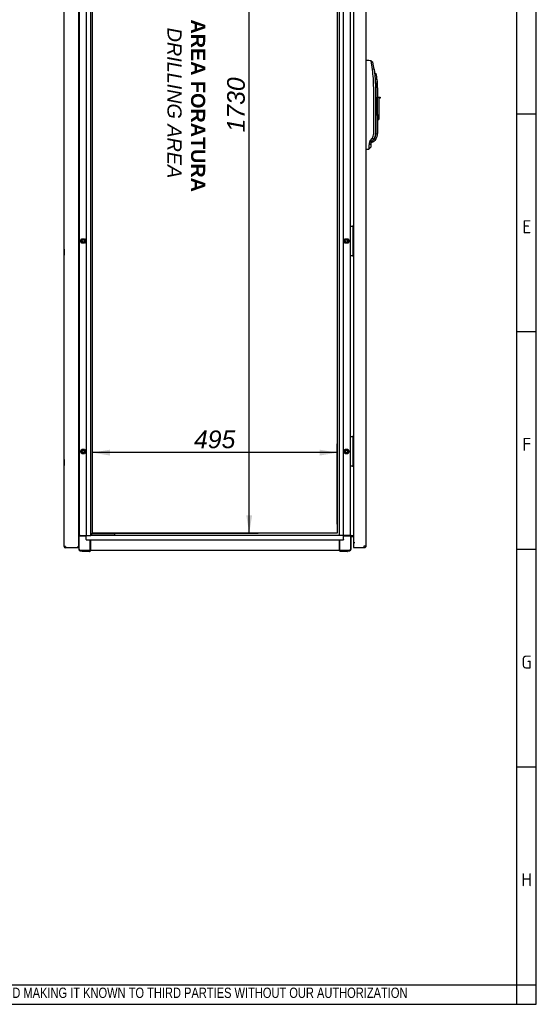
# Paper-space layout 'Layout1' of a CAD drawing. Extents: x 81 to 5357, y 137 to 3739.
# Tile 9 of 12: x 4313 to 5357, y 142 to 2132. Entities that reach past the tile are written whole.
import ezdxf
from ezdxf.lldxf.tags import DXFTag

# ---------------------------------------------------------------- set-up
doc = ezdxf.new("R2010")
doc.units = 0
doc.header["$LTSCALE"] = 13.000013
doc.layers.get('0').update_dxf_attribs({"linetype": 'CONTINUOUS'})
for name, color, linetype in [('_TRANSLATION', 7, 'CONTINUOUS'), ('AE00198_03', 7, 'CONTINUOUS'), ('AE00219_00', 7, 'CONTINUOUS'), ('AE00219_03', 7, 'CONTINUOUS'), ('AE00368_00', 7, 'CONTINUOUS'), ('AE00500_10', 7, 'CONTINUOUS'), ('AE00992_10', 7, 'CONTINUOUS'), ('DEFAULT', 7, 'CONTINUOUS'), ('DV3__TRANSLATION', 7, 'CONTINUOUS'), ('F0000000_08', 7, 'CONTINUOUS'), ('F0000000_68', 7, 'CONTINUOUS'), ('F0000001_38', 7, 'CONTINUOUS'), ('M0000000_06', 7, 'CONTINUOUS'), ('M0000000_29', 7, 'CONTINUOUS'), ('M0000000_39', 7, 'CONTINUOUS'), ('M0000000_53', 7, 'CONTINUOUS'), ('M0000000_57', 7, 'CONTINUOUS')]:
    doc.layers.add(name, color=color, linetype=linetype)
doc.styles.add('SEACAD_ARIAL', font='arial.ttf')
doc.styles.add('SEACAD_ARIALI', font='ariali.ttf')
tags = doc.linetypes.add('CENTER2', pattern=[28.575, 19.05, -3.175, 3.175, -3.175]).pattern_tags.tags
tags[10:11] = [DXFTag(74, 4), DXFTag(75, 0), DXFTag(340, '0'), DXFTag(46, 0.0), DXFTag(50, 0.0), DXFTag(44, 0.0), DXFTag(45, 0.0)]
tags[8:9] = [DXFTag(74, 4), DXFTag(75, 0), DXFTag(340, '0'), DXFTag(46, 0.0), DXFTag(50, 0.0), DXFTag(44, 0.0), DXFTag(45, 0.0)]
tags[6:7] = [DXFTag(74, 4), DXFTag(75, 0), DXFTag(340, '0'), DXFTag(46, 0.0), DXFTag(50, 0.0), DXFTag(44, 0.0), DXFTag(45, 0.0)]
tags[4:5] = [DXFTag(74, 4), DXFTag(75, 0), DXFTag(340, '0'), DXFTag(46, 0.0), DXFTag(50, 0.0), DXFTag(44, 0.0), DXFTag(45, 0.0)]
doc.dimstyles.new('ISO', dxfattribs={"dimtxt": 13.75, "dimasz": 13.75, "dimexe": 6.875, "dimexo": 6.875, "dimgap": 3.4375, "dimtad": 1, "dimdec": 1, "dimtxsty": 'SEACAD_ARIAL', "dimblk1": '_SE_FILLED', "dimblk2": '_SE_FILLED', "dimsah": 1, "dimcen": 6.875, "dimazin": 3, "dimtfac": 0.7, "dimtdec": 3, "dimtmove": 0, "dimatfit": 3})

# ---------------------------------------------------------------- blocks, each defined once
blk = doc.blocks.new('DMBLK26')
at = {"layer": '_TRANSLATION', "linetype": 'CONTINUOUS'}
for points in [[(4782.8, 2788.7), (4776.8, 2824.5), (4770.9, 2788.7)], [(4782.8, 1130.2), (4770.9, 1130.2), (4776.8, 1094.5)]]:
    blk.add_hatch(color=7, dxfattribs=at).paths.add_polyline_path(points)
at = {"layer": '_TRANSLATION', "color": 7, "linetype": 'CONTINUOUS'}
for p, q in [((4477.7, 2824.5), (4794.7, 2824.5)), ((4776.8, 1094.5), (4776.8, 2824.5)), ((4477.7, 1094.5), (4794.7, 1094.5))]:
    blk.add_line(p, q, dxfattribs=at)
at = {"layer": '_TRANSLATION', "color": 7, "linetype": 'CONTINUOUS', "style": 'SEACAD_ARIALI'}
blk.add_text('1730', height=35.75, rotation=90, dxfattribs=at).set_placement((4767.9, 1903.9))
blk = doc.blocks.new('_SE_FILLED')
at = {"color": 0}
blk.add_line((0, 0), (-1, 0), dxfattribs=at)
blk.add_solid([(0, 0), (-1, -0.1665), (-1, 0.1665), (0, 0)], dxfattribs=at)
blk = doc.blocks.new('DMBLK27')
at = {"layer": '_TRANSLATION', "linetype": 'CONTINUOUS'}
for points in [[(4495.6, 1263), (4459.9, 1257), (4495.6, 1251)], [(4919.1, 1263), (4919.1, 1251), (4954.9, 1257)]]:
    blk.add_hatch(color=7, dxfattribs=at).paths.add_polyline_path(points)
at = {"layer": '_TRANSLATION', "color": 7, "linetype": 'CONTINUOUS'}
for p, q in [((4459.9, 1112.3), (4459.9, 1274.9)), ((4954.9, 1112.3), (4954.9, 1274.9)), ((4954.9, 1257), (4459.9, 1257))]:
    blk.add_line(p, q, dxfattribs=at)
at = {"layer": '_TRANSLATION', "color": 7, "linetype": 'CONTINUOUS', "style": 'SEACAD_ARIALI'}
blk.add_text('495', height=35.75, dxfattribs=at).set_placement((4665.3, 1265.9))

psp = doc.layouts.get("Layout1")

# ---------------------------------------------------------------- linework, layer by layer
at = {"color": 7, "linetype": 'CONTINUOUS'}
for p, q in [((5357.2, 142.47), (5357.2, 3738.65)), ((5357.2, 1940.56), (5317.83, 1940.56)), ((5357.2, 1500.88), (5317.83, 1500.88)), ((5357.2, 1061.2), (5317.83, 1061.2)), ((5357.2, 621.52), (5317.83, 621.52)), ((81.05, 142.47), (5357.2, 142.47))]:
    psp.add_line(p, q, dxfattribs=at)
at = {"layer": 'AE00198_03', "color": 7, "linetype": 'CONTINUOUS'}
for p, q in [((4987.07, 1712.22), (4986.37, 1712.22)), ((4987.07, 1701.72), (4987.07, 1712.22)), ((4986.37, 1701.72), (4987.07, 1701.72)), ((4987.07, 1667.22), (4986.37, 1667.22)), ((4986.37, 1656.72), (4987.07, 1656.72)), ((4987.07, 1656.72), (4987.07, 1667.22)), ((4987.07, 1287.22), (4986.37, 1287.22)), ((4986.37, 1276.72), (4987.07, 1276.72)), ((4987.07, 1276.72), (4987.07, 1287.22)), ((4987.07, 1242.22), (4986.37, 1242.22)), ((4987.07, 1231.72), (4987.07, 1242.22)), ((4986.37, 1231.72), (4987.07, 1231.72))]:
    psp.add_line(p, q, dxfattribs=at)
for centre, start, end in [((4981.7, 1706.29), 39.5208, 47.82528), ((4981.7, 1707.65), 312.17472, 320.4792), ((4981.7, 1661.29), 39.5208, 47.82528), ((4981.7, 1662.65), 312.17472, 320.4792), ((4981.7, 1281.29), 39.5208, 47.82528), ((4981.7, 1282.65), 312.17472, 320.4792), ((4981.7, 1236.29), 39.5208, 47.82528), ((4981.7, 1237.65), 312.17472, 320.4792)]:
    psp.add_arc(centre, 8, start, end, dxfattribs=at)
at = {"layer": 'AE00219_00', "color": 7, "linetype": 'CONTINUOUS'}
for p, q in [((4466.55, 1089.97), (4466.87, 1089.67)), ((4472.87, 1089.67), (4466.87, 1089.67)), ((4466.87, 1089.67), (4466.87, 1089.47)), ((4472.87, 1089.67), (4473.19, 1089.97)), ((4472.87, 1089.47), (4472.87, 1089.67)), ((4491.55, 1089.97), (4491.87, 1089.67)), ((4497.87, 1089.67), (4491.87, 1089.67)), ((4491.87, 1089.67), (4491.87, 1089.47)), ((4497.87, 1089.67), (4498.19, 1089.97)), ((4497.87, 1089.47), (4497.87, 1089.67))]:
    psp.add_line(p, q, dxfattribs=at)
at = {"layer": 'AE00219_03', "color": 7, "linetype": 'CONTINUOUS'}
for p, q in [((4402.67, 1667.97), (4402.67, 1655.97)), ((4402.87, 1667.97), (4402.67, 1667.97)), ((4402.67, 1655.97), (4402.87, 1655.97)), ((4402.67, 1242.97), (4402.67, 1230.97)), ((4402.87, 1242.97), (4402.67, 1242.97)), ((4402.67, 1230.97), (4402.87, 1230.97))]:
    psp.add_line(p, q, dxfattribs=at)
at = {"layer": 'AE00368_00', "color": 7, "linetype": 'CONTINUOUS'}
for p, q in [((4459.67, 1089.97), (4459.67, 1089.47)), ((4480.07, 1089.47), (4480.07, 1089.97)), ((4484.67, 1089.97), (4484.67, 1089.47)), ((4505.07, 1089.97), (4504.37, 1089.97)), ((4505.07, 1089.47), (4505.07, 1089.97))]:
    psp.add_line(p, q, dxfattribs=at)
for centre, start, end in [((4463.47, 1089.27), 16.60155, 90), ((4476.27, 1089.27), 90, 163.39845), ((4488.47, 1089.27), 16.60155, 90), ((4501.27, 1089.27), 90, 163.39845)]:
    psp.add_arc(centre, 0.7, start, end, dxfattribs=at)
at = {"layer": 'AE00500_10', "color": 7, "linetype": 'CONTINUOUS'}
for p, q in [((4432.37, 1711.67), (4432.87, 1711.67)), ((4432.87, 1702.27), (4432.37, 1702.27)), ((4435.96, 1684.5), (4438.64, 1689.15)), ((4438.64, 1679.8), (4435.96, 1684.45)), ((4437.04, 1684.47), (4439.21, 1688.22)), ((4439.21, 1680.72), (4437.04, 1684.47)), ((4438.69, 1689.17), (4444.06, 1689.17)), ((4444.06, 1679.77), (4438.69, 1679.77)), ((4439.21, 1688.22), (4443.54, 1688.22)), ((4443.54, 1680.72), (4439.21, 1680.72)), ((4443.54, 1688.22), (4445.7, 1684.47)), ((4445.7, 1684.47), (4443.54, 1680.72)), ((4444.1, 1689.15), (4446.78, 1684.5)), ((4446.78, 1684.45), (4444.1, 1679.8)), ((4967.96, 1684.5), (4970.64, 1689.15)), ((4970.64, 1679.8), (4967.96, 1684.45)), ((4969.04, 1684.47), (4971.21, 1688.22)), ((4971.21, 1680.72), (4969.04, 1684.47)), ((4970.69, 1689.17), (4976.06, 1689.17)), ((4976.06, 1679.77), (4970.69, 1679.77)), ((4971.21, 1688.22), (4975.54, 1688.22)), ((4975.54, 1680.72), (4971.21, 1680.72)), ((4975.54, 1688.22), (4977.7, 1684.47)), ((4977.7, 1684.47), (4975.54, 1680.72)), ((4976.1, 1689.15), (4978.78, 1684.5)), ((4978.78, 1684.45), (4976.1, 1679.8)), ((4432.37, 1666.67), (4432.87, 1666.67)), ((4432.87, 1657.27), (4432.37, 1657.27)), ((4432.37, 1286.67), (4432.87, 1286.67)), ((4432.87, 1277.27), (4432.37, 1277.27)), ((4435.96, 1259.5), (4438.64, 1264.15)), ((4438.64, 1254.8), (4435.96, 1259.45)), ((4437.04, 1259.47), (4439.21, 1263.22)), ((4439.21, 1255.72), (4437.04, 1259.47)), ((4438.69, 1264.17), (4444.06, 1264.17)), ((4444.06, 1254.77), (4438.69, 1254.77)), ((4439.21, 1263.22), (4443.54, 1263.22)), ((4443.54, 1255.72), (4439.21, 1255.72)), ((4443.54, 1263.22), (4445.7, 1259.47)), ((4445.7, 1259.47), (4443.54, 1255.72)), ((4444.1, 1264.15), (4446.78, 1259.5)), ((4446.78, 1259.45), (4444.1, 1254.8)), ((4967.96, 1259.5), (4970.64, 1264.15)), ((4970.64, 1254.8), (4967.96, 1259.45)), ((4969.04, 1259.47), (4971.21, 1263.22)), ((4971.21, 1255.72), (4969.04, 1259.47)), ((4970.69, 1264.17), (4976.06, 1264.17)), ((4976.06, 1254.77), (4970.69, 1254.77)), ((4971.21, 1263.22), (4975.54, 1263.22)), ((4975.54, 1255.72), (4971.21, 1255.72)), ((4975.54, 1263.22), (4977.7, 1259.47)), ((4977.7, 1259.47), (4975.54, 1255.72)), ((4976.1, 1264.15), (4978.78, 1259.5)), ((4978.78, 1259.45), (4976.1, 1254.8)), ((4432.37, 1241.67), (4432.87, 1241.67)), ((4432.87, 1232.27), (4432.37, 1232.27))]:
    psp.add_line(p, q, dxfattribs=at)
for centre in [(4441.37, 1684.47), (4973.37, 1684.47), (4441.37, 1259.47), (4973.37, 1259.47)]:
    psp.add_circle(centre, 2.46, dxfattribs=at)
for centre, radius, start, end in [((4436, 1684.47), 0.05, 150, 210), ((4441.37, 1684.47), 3, 75, 15), ((4438.69, 1689.12), 0.05, 90, 150), ((4438.69, 1679.82), 0.05, 210, 270), ((4444.06, 1689.12), 0.05, 30, 90), ((4444.06, 1679.82), 0.05, 270, 330), ((4446.74, 1684.47), 0.05, 330, 30), ((4968, 1684.47), 0.05, 150, 210), ((4973.37, 1684.47), 3, 75, 15), ((4970.69, 1689.12), 0.05, 90, 150), ((4970.69, 1679.82), 0.05, 210, 270), ((4976.06, 1689.12), 0.05, 30, 90), ((4976.06, 1679.82), 0.05, 270, 330), ((4978.74, 1684.47), 0.05, 330, 30), ((4436, 1259.47), 0.05, 150, 210), ((4441.37, 1259.47), 3, 75, 15), ((4438.69, 1264.12), 0.05, 90, 150), ((4438.69, 1254.82), 0.05, 210, 270), ((4444.06, 1264.12), 0.05, 30, 90), ((4444.06, 1254.82), 0.05, 270, 330), ((4446.74, 1259.47), 0.05, 330, 30), ((4968, 1259.47), 0.05, 150, 210), ((4973.37, 1259.47), 3, 75, 15), ((4970.69, 1264.12), 0.05, 90, 150), ((4970.69, 1254.82), 0.05, 210, 270), ((4976.06, 1264.12), 0.05, 30, 90), ((4976.06, 1254.82), 0.05, 270, 330), ((4978.74, 1259.47), 0.05, 330, 30)]:
    psp.add_arc(centre, radius, start, end, dxfattribs=at)
at = {"layer": 'AE00992_10', "color": 7, "linetype": 'CONTINUOUS'}
for p, q in [((5013.37, 2048.97), (5013.68, 2048.96)), ((5023.54, 2048.61), (5026.93, 2045.72)), ((5029.28, 2031.54), (5025.86, 2031.04)), ((5029.28, 2031.54), (5031.28, 2012)), ((5030.91, 2023.31), (5030.12, 2023.31)), ((5033.85, 2020.87), (5030.91, 2023.31)), ((5031.28, 2012), (5031.28, 2010.46)), ((5031.28, 2010.46), (5031.77, 1993.97)), ((5035.39, 2010.81), (5032.41, 2010.46)), ((5028.42, 1901.64), (5028.42, 1993.97)), ((5031.77, 1993.97), (5031.77, 1901.64)), ((5033.37, 1901.59), (5033.37, 1993.97)), ((5036.37, 1993.97), (5036.37, 1974.98)), ((5036.37, 1974.98), (5038.87, 1974.98)), ((5036.37, 1938.98), (5036.37, 1974.98)), ((5038.87, 1974.98), (5038.87, 1972.98)), ((5038.87, 1974.98), (5041.37, 1974.98)), ((5038.87, 1972.98), (5038.87, 1938.98)), ((5041.37, 1972.98), (5038.87, 1972.98)), ((5041.37, 1974.98), (5041.37, 1972.98)), ((5036.37, 1938.26), (5036.37, 1938.98)), ((5038.87, 1938.98), (5036.37, 1938.98)), ((5036.37, 1938.26), (5036.37, 1901.59)), ((5036.37, 1929.98), (5038.87, 1929.98)), ((5038.87, 1938.98), (5038.87, 1929.98)), ((5022.13, 1887.77), (5025.15, 1891.79)), ((5027.88, 1889.65), (5024.87, 1885.62)), ((5027.88, 1889.65), (5025.15, 1891.79)), ((5028.12, 1889.98), (5027.88, 1889.65)), ((5032.8, 1890.19), (5030.51, 1887.45)), ((5013.68, 1869.98), (5013.37, 1869.97)), ((5022.37, 1873.74), (5018.92, 1870.17)), ((5018.92, 1870.17), (5018.92, 1870.16)), ((5022.37, 1880.62), (5018.97, 1878.82)), ((5020.65, 1885.26), (5022.13, 1887.77)), ((5023.37, 1883.62), (5020.65, 1885.26)), ((5024.87, 1885.62), (5022.13, 1887.77)), ((5022.37, 1880.62), (5022.37, 1873.74)), ((5024.87, 1885.62), (5023.37, 1883.62)), ((5023.37, 1883.31), (5028.49, 1885.43)), ((5027.21, 1888.76), (5028.13, 1889.32)), ((5030.51, 1887.45), (5028.49, 1885.43))]:
    psp.add_line(p, q, dxfattribs=at)
for centre, radius, start, end in [((4734.58, 2001.56), 292.77, 5.78029, 9.24847), ((4759.18, 1994), 269.24, 359.9947, 7.90951), ((4758.7, 1993.97), 273.18, 7.90425, 10.9191), ((4794.09, 1989.08), 239.28, 5.1262, 8.22455), ((4891.4, 1993.97), 141.97, 0, 6.66995), ((4891.4, 1993.97), 144.97, 6.66995, 10.69218), ((4891.4, 1993.97), 144.97, 0, 6.66995), ((5011.98, 1901.64), 16.44, 323.21101, 359.97779), ((5016.37, 1901.59), 17, 313.77084, 0), ((5033.92, 1871.2), 19.02, 93.37958, 107.72511), ((5016.37, 1901.59), 20, 325.22791, 0), ((4808.18, 1875.58), 210.81, 358.52886, 0.88139), ((5031.67, 1878.95), 12.7, 150.18963, 180.57021), ((5027.37, 1880.62), 5, 143.18881, 180.0006)]:
    psp.add_arc(centre, radius, start, end, dxfattribs=at)
for centre, major_axis, start_param, end_param in [((5013.07, 2031.47), (-501.44, 17.51), 4.6927123, 4.712389), ((5013.07, 1887.47), (-501.44, -17.51), 1.5707963, 1.5812581)]:
    psp.add_ellipse(centre, major_axis=major_axis, ratio=0.0348783, start_param=start_param, end_param=end_param, dxfattribs=at)
for points, degree, knots in [([(5031.77, 1901.64), (5031.77, 1898.53), (5030.83, 1895.52), (5029.89, 1892.52), (5028.12, 1889.98)], 2, [0, 0, 0, 0.5, 0.5, 1, 1, 1]), ([(5023.37, 1883.31), (5023.37, 1883.31), (5023.38, 1883.32), (5023.41, 1883.36), (5023.45, 1883.44), (5023.52, 1883.54), (5023.6, 1883.68), (5023.7, 1883.84), (5023.82, 1884.04), (5023.96, 1884.26), (5024.12, 1884.52), (5024.3, 1884.8), (5024.43, 1885.02), (5024.49, 1885.12)], 3, [0.50001523, 0.50001523, 0.50001523, 0.50001523, 0.54423666, 0.58862653, 0.63321161, 0.67801832, 0.72307269, 0.76840034, 0.8140264, 0.85997552, 0.90627186, 0.95293901, 1, 1, 1, 1])]:
    psp.add_open_spline(points, degree=degree, knots=knots, dxfattribs=at)
at = {"layer": 'DEFAULT', "color": 7, "linetype": 'CONTINUOUS'}
for p, q in [((5317.83, 142.47), (5317.83, 3738.65)), ((81.05, 181.84), (5357.2, 181.84))]:
    psp.add_line(p, q, dxfattribs=at)
at = {"layer": 'DV3__TRANSLATION', "color": 7, "linetype": 'CENTER2'}
for p, q in [((4459.87, 1094.47), (4459.87, 2824.47)), ((4954.87, 2824.47), (4954.87, 1094.47)), ((4954.87, 1094.47), (4459.87, 1094.47))]:
    psp.add_line(p, q, dxfattribs=at)
at = {"layer": 'F0000000_08', "color": 7, "linetype": 'CONTINUOUS'}
for p, q in [((4981.87, 1654.97), (4981.87, 1713.97)), ((4982.37, 1714.47), (4982.87, 1714.47)), ((4982.87, 1714.47), (4985.37, 1714.47)), ((4985.37, 1714.47), (4985.87, 1714.47)), ((4985.87, 1714.47), (4985.96, 1714.47)), ((4986.12, 1714.47), (4985.96, 1714.47)), ((4986.37, 1713.97), (4986.37, 1654.97)), ((4986.52, 1714.27), (4987.87, 1712.47)), ((4982.87, 1654.47), (4982.37, 1654.47)), ((4985.37, 1654.47), (4982.87, 1654.47)), ((4985.87, 1654.47), (4985.37, 1654.47)), ((4985.96, 1654.47), (4985.87, 1654.47)), ((4987.87, 1656.47), (4986.52, 1654.67)), ((4981.87, 1229.97), (4981.87, 1288.97)), ((4982.37, 1289.47), (4982.87, 1289.47)), ((4982.87, 1289.47), (4985.37, 1289.47)), ((4985.37, 1289.47), (4985.87, 1289.47)), ((4985.87, 1289.47), (4985.96, 1289.47)), ((4986.12, 1289.47), (4985.96, 1289.47)), ((4986.37, 1288.97), (4986.37, 1229.97)), ((4986.52, 1289.27), (4987.87, 1287.47)), ((4982.87, 1229.47), (4982.37, 1229.47)), ((4985.37, 1229.47), (4982.87, 1229.47)), ((4985.87, 1229.47), (4985.37, 1229.47)), ((4985.96, 1229.47), (4985.87, 1229.47)), ((4987.87, 1231.47), (4986.52, 1229.67))]:
    psp.add_line(p, q, dxfattribs=at)
for centre, start, end in [((4982.37, 1713.97), 90, 180), ((4985.87, 1713.97), 0, 90), ((4986.12, 1713.97), 36.8699, 90), ((4982.37, 1654.97), 180, 270), ((4985.87, 1654.97), 270, 0), ((4986.12, 1654.97), 270, 323.1301), ((4982.37, 1288.97), 90, 180), ((4985.87, 1288.97), 0, 90), ((4986.12, 1288.97), 36.8699, 90), ((4982.37, 1229.97), 180, 270), ((4985.87, 1229.97), 270, 0), ((4986.12, 1229.97), 270, 323.1301)]:
    psp.add_arc(centre, 0.5, start, end, dxfattribs=at)
at = {"layer": 'F0000000_68', "color": 7, "linetype": 'CONTINUOUS'}
for p, q in [((4402.87, 1067.27), (4402.87, 2851.67)), ((4432.37, 1065.97), (4432.37, 2852.97)), ((4405.67, 1067.27), (4402.87, 1067.27)), ((4405.67, 1064.47), (4405.69, 1064.47)), ((4430.87, 1064.47), (4405.69, 1064.47)), ((4430.87, 1065.97), (4429.57, 1067.27)), ((4430.87, 1065.97), (4429.57, 1067.27)), ((4430.87, 1064.47), (4430.87, 1065.97)), ((4432.37, 1065.97), (4430.87, 1065.97)), ((4432.37, 1065.97), (4430.87, 1065.97)), ((4432.37, 1064.47), (4430.87, 1064.47)), ((4432.37, 1064.47), (4432.37, 1065.97))]:
    psp.add_line(p, q, dxfattribs=at)
for centre, radius, start, end in [((4405.67, 1067.27), 2.8, 180, 270), ((4579.67, 1067.11), 174, 179.94822, 180.87028)]:
    psp.add_arc(centre, radius, start, end, dxfattribs=at)
at = {"layer": 'F0000001_38', "color": 7, "linetype": 'CONTINUOUS'}
for p, q in [((5013.37, 1068.97), (5013.37, 2849.97)), ((4987.87, 2843.97), (4987.87, 1074.97)), ((4990.37, 1074.97), (4987.87, 1074.97)), ((4990.47, 1074.96), (4987.87, 1074.96)), ((4987.87, 1074.96), (4987.87, 1068.97)), ((4990.37, 1074.97), (4990.47, 1074.97)), ((4990.47, 1074.97), (4990.47, 1074.96)), ((4987.87, 1068.97), (4987.87, 1064.97)), ((4987.87, 1064.97), (5009.35, 1064.97)), ((5009.37, 1064.97), (5009.35, 1064.97)), ((5009.37, 1068.97), (5013.37, 1068.97))]:
    psp.add_line(p, q, dxfattribs=at)
for centre, radius, start, end in [((4654.3, 1068.75), 355.07, 359.39079, 0.03626), ((5009.37, 1068.97), 4, 270.00213, 359.99787)]:
    psp.add_arc(centre, radius, start, end, dxfattribs=at)
at = {"layer": 'M0000000_06', "color": 7, "linetype": 'CONTINUOUS'}
for p, q in [((4435.37, 1089.47), (4432.37, 1089.47)), ((4435.37, 1088.47), (4432.37, 1088.47)), ((4432.87, 1061.97), (4432.87, 1088.47)), ((4435.37, 1089.47), (4447.37, 1089.47)), ((4447.37, 1088.47), (4435.37, 1088.47)), ((4455.37, 1061.97), (4455.37, 1080.47)), ((4456.37, 1061.97), (4456.37, 1080.47)), ((4958.37, 1080.47), (4958.37, 1061.97)), ((4959.37, 1080.47), (4959.37, 1061.97)), ((4979.37, 1089.47), (4967.37, 1089.47)), ((4979.37, 1088.47), (4967.37, 1088.47)), ((4982.62, 1089.47), (4979.37, 1089.47)), ((4982.62, 1088.47), (4979.37, 1088.47)), ((4981.87, 1088.47), (4981.87, 1061.97)), ((4982.62, 1088.47), (4982.62, 1089.47)), ((4982.62, 1061.97), (4982.62, 1088.47)), ((4432.12, 1065.97), (4432.12, 1065.97)), ((4432.12, 1064.47), (4432.12, 1061.97)), ((4455.37, 1059.47), (4435.37, 1059.47)), ((4435.37, 1058.72), (4439.37, 1058.72)), ((4439.37, 1057.72), (4439.37, 1059.47)), ((4441.37, 1057.47), (4439.62, 1057.47)), ((4452.37, 1057.47), (4441.37, 1057.47)), ((4454.12, 1057.47), (4452.37, 1057.47)), ((4454.37, 1057.72), (4454.37, 1059.47)), ((4454.37, 1058.72), (4455.37, 1058.72)), ((4455.37, 1058.72), (4455.37, 1061.97)), ((4455.37, 1058.72), (4456.37, 1058.72)), ((4456.37, 1058.72), (4456.37, 1061.97)), ((4958.37, 1061.97), (4958.37, 1058.72)), ((4959.37, 1058.72), (4958.37, 1058.72)), ((4959.37, 1061.97), (4959.37, 1058.72)), ((4979.37, 1059.47), (4959.37, 1059.47)), ((4959.37, 1058.72), (4960.37, 1058.72)), ((4960.37, 1057.72), (4960.37, 1059.47)), ((4962.37, 1057.47), (4960.62, 1057.47)), ((4973.37, 1057.47), (4962.37, 1057.47)), ((4975.12, 1057.47), (4973.37, 1057.47)), ((4975.37, 1057.72), (4975.37, 1059.47)), ((4975.37, 1058.72), (4979.37, 1058.72))]:
    psp.add_line(p, q, dxfattribs=at)
for centre, radius, start, end in [((4435.37, 1061.97), 3.25, 180, 270), ((4435.37, 1061.97), 2.5, 180, 270), ((4439.62, 1057.72), 0.25, 180, 270), ((4454.12, 1057.72), 0.25, 270, 0), ((4960.62, 1057.72), 0.25, 180, 270), ((4975.12, 1057.72), 0.25, 270, 0), ((4979.37, 1061.97), 2.5, 270, 0), ((4979.37, 1061.97), 3.25, 270, 0)]:
    psp.add_arc(centre, radius, start, end, dxfattribs=at)
at = {"layer": 'M0000000_29', "color": 7, "linetype": 'CONTINUOUS'}
for p, q in [((4432.87, 2829.47), (4432.87, 1089.47)), ((4447.37, 2829.47), (4447.37, 1089.47)), ((4456.37, 1089.47), (4456.37, 2829.47)), ((4958.37, 2829.47), (4958.37, 1089.47)), ((4967.37, 1089.47), (4967.37, 2829.47)), ((4981.87, 1713.97), (4981.87, 2204.97)), ((4981.87, 1288.97), (4981.87, 1654.97)), ((4981.87, 1089.47), (4981.87, 1229.97)), ((4448.62, 1089.47), (4447.37, 1089.47)), ((4448.62, 1089.47), (4452.67, 1089.47)), ((4452.67, 1089.47), (4456.37, 1089.47)), ((4962.07, 1089.47), (4958.37, 1089.47)), ((4966.12, 1089.47), (4962.07, 1089.47)), ((4967.37, 1089.47), (4966.12, 1089.47)), ((4982.62, 1089.47), (4983.17, 1089.47)), ((4983.17, 1089.47), (4987.87, 1089.47))]:
    psp.add_line(p, q, dxfattribs=at)
at = {"layer": 'M0000000_39', "color": 7, "linetype": 'CONTINUOUS'}
for p, q in [((4447.37, 1085.77), (4447.37, 1089.47)), ((4447.37, 1081.72), (4447.37, 1085.77)), ((4447.37, 1081.72), (4447.37, 1080.47)), ((4447.37, 1080.47), (4967.37, 1080.47)), ((4958.37, 1089.47), (4456.37, 1089.47)), ((4967.37, 1085.77), (4967.37, 1089.47)), ((4967.37, 1081.72), (4967.37, 1085.77)), ((4967.37, 1081.72), (4967.37, 1080.47)), ((4958.37, 1059.47), (4456.37, 1059.47))]:
    psp.add_line(p, q, dxfattribs=at)
at = {"layer": 'M0000000_53', "color": 7, "linetype": 'CONTINUOUS'}
for p, q in [((4983.87, 1088.27), (4982.62, 1088.27)), ((4983.87, 1088.27), (4983.87, 1089.47)), ((4987.87, 1088.27), (4983.87, 1088.27)), ((4983.87, 1088.17), (4987.87, 1088.17)), ((4983.87, 1086.97), (4983.87, 1088.17)), ((4987.87, 1086.97), (4983.87, 1086.97))]:
    psp.add_line(p, q, dxfattribs=at)
for radius, end in [(3.2, 112.99339), (2, 128.68219)]:
    psp.add_arc((4983.87, 1084.97), radius, 90, end, dxfattribs=at)
at = {"layer": 'M0000000_57', "color": 7, "linetype": 'CONTINUOUS'}
for p, q in [((4458.37, 1092.97), (4456.37, 1092.97)), ((4457.87, 1092.47), (4457.87, 1090.47)), ((4457.9, 1089.97), (4458.37, 1089.97)), ((4462.87, 1092.97), (4458.37, 1092.97)), ((4458.37, 1089.97), (4462.87, 1089.97)), ((4499.87, 1092.97), (4462.87, 1092.97)), ((4462.87, 1089.97), (4499.87, 1089.97)), ((4504.37, 1092.97), (4499.87, 1092.97)), ((4499.87, 1089.97), (4504.37, 1089.97)), ((4504.87, 1090.47), (4504.87, 1092.47)), ((4504.87, 1089.97), (4504.87, 1090.47))]:
    psp.add_line(p, q, dxfattribs=at)
for centre, start, end in [((4458.37, 1092.47), 90, 180), ((4458.37, 1090.47), 180, 270), ((4504.37, 1092.47), 0, 90), ((4504.37, 1090.47), 270, 0)]:
    psp.add_arc(centre, 0.5, start, end, dxfattribs=at)

# ---------------------------------------------------------------- texts
for s, insert, char_height, width, attachment_point in [('{\\fSolid Edge ANSI|b0||i0||c0|p34;\\C7;\\H26.24952225;\\W1.;E}', (5337.99, 1700.07), 26.2495, 31.1714, 8), ('{\\fSolid Edge ANSI|b0||i0||c0|p34;\\C7;\\H26.24952225;\\W1.;F}', (5337.96, 1260.39), 26.2495, 29.5308, 8), ('{\\fSolid Edge ANSI|b0||i0||c0|p34;\\C7;\\H26.24952225;\\W1.;G}', (5337.63, 820.72), 26.2495, 33.6323, 8), ('{\\fSolid Edge ANSI|b0||i0||c0|p34;\\C7;\\H26.24952225;\\W1.;H}', (5337.65, 381.04), 26.2495, 35.2729, 8), ('{\\fArial Narrow|b0||i0||c0|p34;\\C7;\\H20.8000208;\\W0.94;IN ACCORDANCE WITH THE LAW, WE RESERVE THE OWNERSHIP OF THIS DESIGN WITH THE PROHIBITION OF REPRODUCING IT AND MAKING IT KNOWN TO THIRD PARTIES WITHOUT OUR AUTHORIZATION}', (2855.95, 151.48), 20.80002, 2365.9466, 7)]:
    psp.add_mtext(s, dxfattribs=dict(insert=insert, char_height=char_height, width=width, attachment_point=attachment_point))
at = {"layer": '_TRANSLATION', "insert": (4649.43, 1963.36), "char_height": 28.60003, "width": 364.9967, "attachment_point": 5, "rotation": 270}
psp.add_mtext('{\\fArial|b0||i0||c0|p34;\\C7;\\H28.6000286;\\W1.; }{\\fArial|b1||i0||c0|p34;\\C7;\\H28.6000286;\\W1.;AREA FORATURA \\P}{\\fArial|b0||i1||c0|p34;\\C7;\\H28.6000286;\\W1.;DRILLING AREA}', dxfattribs=at)

# ---------------------------------------------------------------- dimensions: what is measured, and where the dimension line sits
at = {"layer": '_TRANSLATION', "color": 7, "linetype": 'CONTINUOUS'}
dim = psp.add_linear_dim(base=(4776.85, 1094.47), p1=(4459.87, 1094.47), p2=(4459.87, 2824.47), angle=90, text='\\A1;<>', dimstyle='ISO', override={"dimtxt": 35.750036, "dimasz": 35.750036, "dimexe": 17.875018, "dimexo": 17.875018, "dimgap": 8.937509, "dimcen": 17.875018}, dxfattribs=at)
dim.commit()
dim.dimension.update_dxf_attribs({"geometry": 'DMBLK26', "text_midpoint": (4776.85, 1959.47), "dimtype": 161})
dim = psp.add_linear_dim(base=(4459.87, 1257.01), p1=(4954.87, 1094.47), p2=(4459.87, 1094.47), text='\\A1;<>', dimstyle='ISO', override={"dimtxt": 35.750036, "dimasz": 35.750036, "dimexe": 17.875018, "dimexo": 17.875018, "dimgap": 8.937509, "dimcen": 17.875018}, dxfattribs=at)
dim.commit()
dim.dimension.update_dxf_attribs({"geometry": 'DMBLK27', "text_midpoint": (4707.37, 1257.01), "dimtype": 160})

doc.saveas('drawing.dxf')
